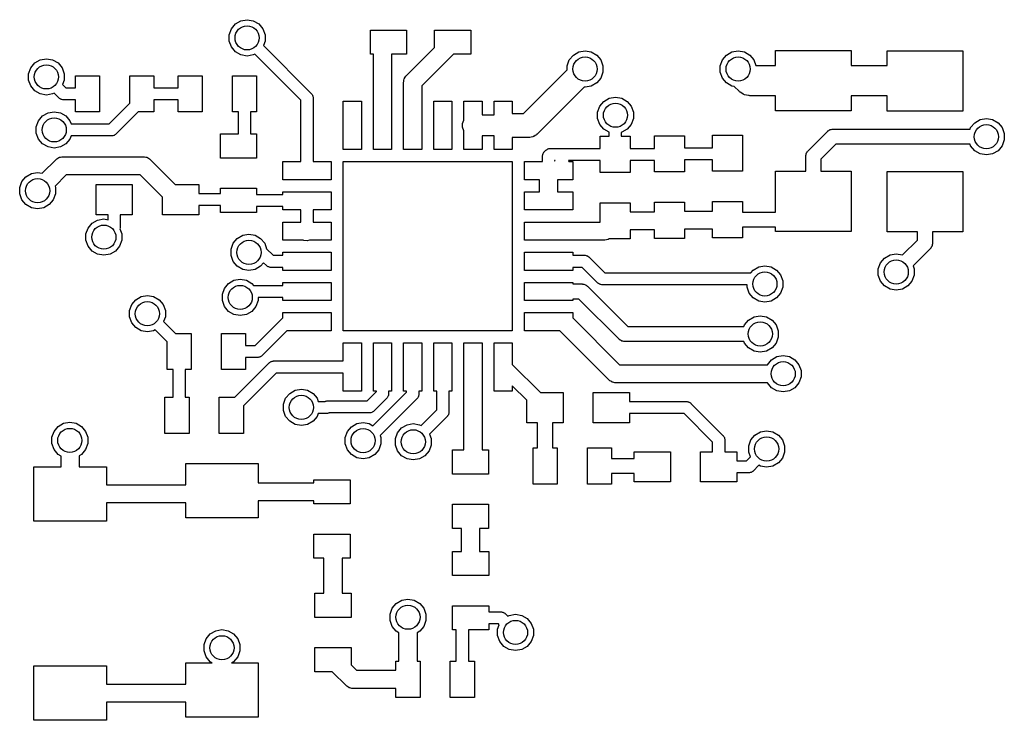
# Model space of a CAD drawing. Extents: x 85.4 to 167.1, y -165.3 to -88.8.
# Tile 5 of 12: x 144.2 to 160.5, y -159.4 to -147.8. Entities that reach past the tile are written whole.
import ezdxf

# ---------------------------------------------------------------- set-up
doc = ezdxf.new("R2010")
doc.units = 0
doc.header["$MEASUREMENT"] = 0
doc.layers.add('BLACK', color=7, linetype='CONTINUOUS')

msp = doc.modelspace()

# ---------------------------------------------------------------- linework, layer by layer
at = {"layer": 'Black'}
for p, q in [((147.773, -147.899), (147.863, -147.846)), ((147.863, -147.846), (147.966, -147.828)), ((147.966, -147.828), (148.069, -147.846)), ((148.069, -147.846), (148.16, -147.899)), ((147.67, -148.077), (147.706, -147.979)), ((147.706, -147.979), (147.773, -147.899)), ((148.16, -147.899), (148.227, -147.979)), ((148.227, -147.979), (148.263, -148.077)), ((150.008, -148.399), (150.008, -147.999)), ((150.008, -147.999), (150.608, -147.999)), ((150.608, -147.999), (150.608, -148.399)), ((151.07, -148.287), (151.07, -147.999)), ((151.07, -147.999), (151.67, -147.999)), ((151.67, -147.999), (151.67, -148.399)), ((147.67, -148.182), (147.67, -148.077)), ((147.706, -148.28), (147.67, -148.182)), ((148.263, -148.182), (148.235, -148.257)), ((148.263, -148.077), (148.263, -148.182)), ((147.773, -148.36), (147.706, -148.28)), ((147.863, -148.412), (147.773, -148.36)), ((148.235, -148.257), (149.029, -149.051)), ((150.602, -148.755), (151.07, -148.287)), ((153.369, -148.414), (153.46, -148.362)), ((153.46, -148.362), (153.563, -148.344)), ((153.563, -148.344), (153.666, -148.362)), ((153.666, -148.362), (153.756, -148.414)), ((155.904, -148.414), (155.995, -148.362)), ((155.995, -148.362), (156.098, -148.344)), ((156.098, -148.344), (156.201, -148.362)), ((156.201, -148.362), (156.291, -148.414)), ((156.719, -148.587), (156.719, -148.337)), ((156.719, -148.337), (157.969, -148.337)), ((157.969, -148.337), (157.969, -148.587)), ((158.568, -148.587), (158.568, -148.342)), ((158.568, -148.342), (159.818, -148.342)), ((159.818, -148.342), (159.818, -149.342)), ((144.382, -148.625), (144.449, -148.545)), ((144.449, -148.545), (144.539, -148.492)), ((144.539, -148.492), (144.642, -148.474)), ((144.642, -148.474), (144.745, -148.492)), ((144.745, -148.492), (144.836, -148.545)), ((144.836, -148.545), (144.903, -148.625)), ((147.966, -148.431), (147.863, -148.412)), ((148.069, -148.412), (147.966, -148.431)), ((148.094, -148.398), (148.069, -148.412)), ((148.858, -149.163), (148.094, -148.398)), ((150.058, -148.399), (150.008, -148.399)), ((150.058, -149.179), (150.058, -148.399)), ((150.608, -148.399), (150.358, -148.399)), ((150.358, -148.399), (150.358, -149.179)), ((151.382, -148.399), (150.858, -148.923)), ((151.67, -148.399), (151.382, -148.399)), ((153.266, -148.593), (153.302, -148.494)), ((153.302, -148.494), (153.369, -148.414)), ((153.756, -148.414), (153.823, -148.494)), ((153.823, -148.494), (153.859, -148.593)), ((155.801, -148.593), (155.837, -148.494)), ((155.837, -148.494), (155.904, -148.414)), ((156.291, -148.414), (156.358, -148.494)), ((156.358, -148.494), (156.391, -148.585)), ((144.346, -148.723), (144.382, -148.625)), ((144.903, -148.625), (144.939, -148.723)), ((152.545, -149.379), (153.266, -148.659)), ((153.266, -148.659), (153.266, -148.593)), ((153.859, -148.697), (153.823, -148.796)), ((153.859, -148.593), (153.859, -148.697)), ((155.801, -148.697), (155.801, -148.593)), ((155.837, -148.796), (155.801, -148.697)), ((156.391, -148.585), (156.393, -148.587)), ((156.393, -148.587), (156.719, -148.587)), ((157.969, -148.587), (158.568, -148.587)), ((144.346, -148.828), (144.346, -148.723)), ((144.382, -148.926), (144.346, -148.828)), ((144.939, -148.828), (144.911, -148.903)), ((144.939, -148.723), (144.939, -148.828)), ((145.122, -148.955), (145.122, -148.755)), ((145.122, -148.755), (145.522, -148.755)), ((145.522, -148.755), (145.522, -149.355)), ((146.022, -149.213), (146.022, -148.755)), ((146.022, -148.755), (146.422, -148.755)), ((146.422, -148.755), (146.422, -148.955)), ((146.824, -148.955), (146.824, -148.755)), ((146.824, -148.755), (147.224, -148.755)), ((147.224, -148.755), (147.224, -149.355)), ((147.724, -149.355), (147.724, -148.755)), ((147.724, -148.755), (148.124, -148.755)), ((148.124, -148.755), (148.124, -149.355)), ((150.558, -148.861), (150.56, -148.854)), ((150.558, -149.179), (150.558, -148.861)), ((150.559, -148.848), (150.564, -148.829)), ((150.56, -148.854), (150.559, -148.848)), ((150.564, -148.829), (150.567, -148.809)), ((150.567, -148.809), (150.571, -148.804)), ((150.571, -148.804), (150.573, -148.797)), ((150.573, -148.797), (150.584, -148.781)), ((150.584, -148.781), (150.594, -148.764)), ((150.594, -148.764), (150.599, -148.76)), ((150.599, -148.76), (150.602, -148.755)), ((153.823, -148.796), (153.756, -148.876)), ((155.904, -148.876), (155.837, -148.796)), ((144.449, -149.006), (144.382, -148.926)), ((144.539, -149.058), (144.449, -149.006)), ((144.911, -148.903), (144.963, -148.955)), ((144.963, -148.955), (145.122, -148.955)), ((146.422, -148.955), (146.824, -148.955)), ((150.858, -148.923), (150.858, -149.179)), ((153.547, -148.943), (152.77, -149.721)), ((153.563, -148.946), (153.547, -148.943)), ((153.666, -148.928), (153.563, -148.946)), ((153.756, -148.876), (153.666, -148.928)), ((155.995, -148.928), (155.904, -148.876)), ((156.034, -148.935), (155.995, -148.928)), ((156.113, -149.014), (156.034, -148.935)), ((156.122, -149.02), (156.113, -149.014)), ((156.129, -149.029), (156.122, -149.02)), ((156.157, -149.045), (156.129, -149.029)), ((144.642, -149.076), (144.539, -149.058)), ((144.745, -149.058), (144.642, -149.076)), ((144.77, -149.044), (144.745, -149.058)), ((144.851, -149.125), (144.77, -149.044)), ((144.855, -149.128), (144.851, -149.125)), ((144.857, -149.131), (144.855, -149.128)), ((144.869, -149.138), (144.857, -149.131)), ((144.88, -149.145), (144.869, -149.138)), ((144.884, -149.146), (144.88, -149.145)), ((144.888, -149.149), (144.884, -149.146)), ((144.9, -149.151), (144.888, -149.149)), ((144.913, -149.154), (144.9, -149.151)), ((144.917, -149.154), (144.913, -149.154)), ((144.922, -149.155), (144.917, -149.154)), ((145.122, -149.155), (144.922, -149.155)), ((145.122, -149.355), (145.122, -149.155)), ((146.824, -149.155), (146.422, -149.155)), ((146.422, -149.155), (146.422, -149.355)), ((146.824, -149.355), (146.824, -149.155)), ((148.858, -150.179), (148.858, -149.163)), ((149.029, -149.051), (149.032, -149.054)), ((149.032, -149.054), (149.035, -149.057)), ((149.035, -149.057), (149.042, -149.069)), ((149.042, -149.069), (149.049, -149.079)), ((149.049, -149.079), (149.05, -149.084)), ((149.05, -149.084), (149.052, -149.087)), ((149.052, -149.087), (149.055, -149.1)), ((149.055, -149.1), (149.058, -149.113)), ((149.058, -149.113), (149.058, -149.117)), ((149.058, -149.117), (149.058, -149.122)), ((149.058, -149.122), (149.058, -150.179)), ((149.558, -149.979), (149.558, -149.179)), ((149.558, -149.179), (149.858, -149.179)), ((149.858, -149.179), (149.858, -149.979)), ((150.058, -149.979), (150.058, -149.179)), ((150.358, -149.179), (150.358, -149.979)), ((150.558, -149.979), (150.558, -149.179)), ((150.858, -149.179), (150.858, -149.979)), ((151.058, -149.979), (151.058, -149.179)), ((151.058, -149.179), (151.358, -149.179)), ((151.358, -149.179), (151.358, -149.979)), ((151.558, -149.49), (151.558, -149.179)), ((151.558, -149.179), (151.858, -149.179)), ((151.858, -149.179), (151.858, -149.404)), ((152.058, -149.404), (152.058, -149.179)), ((152.058, -149.179), (152.358, -149.179)), ((152.358, -149.179), (152.358, -149.379)), ((153.807, -149.26), (153.874, -149.18)), ((153.874, -149.18), (153.964, -149.127)), ((153.964, -149.127), (154.067, -149.109)), ((154.067, -149.109), (154.17, -149.127)), ((154.17, -149.127), (154.261, -149.18)), ((154.261, -149.18), (154.328, -149.26)), ((156.184, -149.064), (156.157, -149.045)), ((156.195, -149.066), (156.184, -149.064)), ((156.204, -149.072), (156.195, -149.066)), ((156.236, -149.078), (156.204, -149.072)), ((156.268, -149.086), (156.236, -149.078)), ((156.279, -149.085), (156.268, -149.086)), ((156.29, -149.087), (156.279, -149.085)), ((156.719, -149.087), (156.29, -149.087)), ((156.719, -149.337), (156.719, -149.087)), ((158.568, -149.087), (157.969, -149.087)), ((157.969, -149.087), (157.969, -149.337)), ((158.568, -149.342), (158.568, -149.087)), ((144.669, -149.37), (144.772, -149.352)), ((144.772, -149.352), (144.875, -149.37)), ((145.522, -149.355), (145.122, -149.355)), ((145.682, -149.553), (146.022, -149.213)), ((146.163, -149.355), (145.794, -149.724)), ((146.422, -149.355), (146.163, -149.355)), ((147.224, -149.355), (146.824, -149.355)), ((147.824, -149.355), (147.724, -149.355)), ((147.824, -149.72), (147.824, -149.355)), ((148.124, -149.355), (148.024, -149.355)), ((148.024, -149.355), (148.024, -149.72)), ((153.771, -149.358), (153.807, -149.26)), ((153.771, -149.463), (153.771, -149.358)), ((154.328, -149.26), (154.364, -149.358)), ((154.364, -149.358), (154.364, -149.463)), ((157.969, -149.337), (156.719, -149.337)), ((159.818, -149.342), (158.568, -149.342)), ((144.475, -149.601), (144.511, -149.502)), ((144.511, -149.502), (144.578, -149.422)), ((144.578, -149.422), (144.669, -149.37)), ((144.875, -149.37), (144.965, -149.422)), ((144.965, -149.422), (145.032, -149.502)), ((145.032, -149.502), (145.051, -149.553)), ((151.536, -149.549), (151.557, -149.492)), ((151.557, -149.492), (151.558, -149.49)), ((151.858, -149.404), (152.058, -149.404)), ((152.358, -149.379), (152.545, -149.379)), ((153.807, -149.561), (153.771, -149.463)), ((154.364, -149.463), (154.328, -149.561)), ((160.016, -149.535), (160.106, -149.483)), ((160.106, -149.483), (160.209, -149.465)), ((160.209, -149.465), (160.312, -149.483)), ((160.312, -149.483), (160.403, -149.535)), ((144.475, -149.705), (144.475, -149.601)), ((145.051, -149.553), (145.196, -149.553)), ((145.196, -149.553), (145.682, -149.553)), ((151.536, -149.61), (151.536, -149.549)), ((151.557, -149.667), (151.536, -149.61)), ((151.558, -149.669), (151.557, -149.667)), ((151.558, -149.979), (151.558, -149.669)), ((153.874, -149.641), (153.807, -149.561)), ((153.962, -149.692), (153.874, -149.641)), ((154.261, -149.641), (154.17, -149.693)), ((154.328, -149.561), (154.261, -149.641)), ((157.256, -149.999), (157.577, -149.678)), ((157.577, -149.678), (157.581, -149.674)), ((157.581, -149.674), (157.585, -149.67)), ((157.585, -149.67), (157.599, -149.662)), ((157.599, -149.662), (157.612, -149.653)), ((157.612, -149.653), (157.618, -149.651)), ((157.618, -149.651), (157.622, -149.648)), ((157.622, -149.648), (157.638, -149.646)), ((157.638, -149.646), (157.654, -149.641)), ((157.654, -149.641), (157.66, -149.642)), ((157.66, -149.642), (157.665, -149.641)), ((157.665, -149.641), (159.939, -149.641)), ((159.939, -149.641), (159.948, -149.615)), ((159.948, -149.615), (160.016, -149.535)), ((160.403, -149.535), (160.47, -149.615)), ((160.47, -149.615), (160.506, -149.714)), ((144.511, -149.804), (144.475, -149.705)), ((144.578, -149.884), (144.511, -149.804)), ((145.032, -149.804), (144.965, -149.884)), ((145.051, -149.753), (145.032, -149.804)), ((145.196, -149.753), (145.051, -149.753)), ((145.723, -149.753), (145.196, -149.753)), ((145.728, -149.752), (145.723, -149.753)), ((145.732, -149.753), (145.728, -149.752)), ((145.745, -149.749), (145.732, -149.753)), ((145.758, -149.747), (145.745, -149.749)), ((145.761, -149.745), (145.758, -149.747)), ((145.766, -149.744), (145.761, -149.745)), ((145.776, -149.736), (145.766, -149.744)), ((145.788, -149.73), (145.776, -149.736)), ((145.791, -149.726), (145.788, -149.73)), ((145.794, -149.724), (145.791, -149.726)), ((147.524, -150.12), (147.524, -149.72)), ((147.524, -149.72), (147.824, -149.72)), ((148.024, -149.72), (148.124, -149.72)), ((148.124, -149.72), (148.124, -150.12)), ((152.058, -149.754), (151.858, -149.754)), ((151.858, -149.754), (151.858, -149.979)), ((152.058, -149.979), (152.058, -149.754)), ((152.628, -149.779), (152.358, -149.779)), ((152.358, -149.779), (152.358, -149.979)), ((152.637, -149.778), (152.628, -149.779)), ((152.646, -149.779), (152.637, -149.778)), ((152.671, -149.772), (152.646, -149.779)), ((152.697, -149.767), (152.671, -149.772)), ((152.704, -149.763), (152.697, -149.767)), ((152.713, -149.761), (152.704, -149.763)), ((152.734, -149.746), (152.713, -149.761)), ((152.757, -149.733), (152.734, -149.746)), ((152.762, -149.726), (152.757, -149.733)), ((152.77, -149.721), (152.762, -149.726)), ((153.812, -149.959), (153.812, -149.759)), ((153.812, -149.759), (153.962, -149.759)), ((153.962, -149.759), (153.962, -149.692)), ((154.17, -149.693), (154.162, -149.695)), ((154.162, -149.695), (154.162, -149.759)), ((154.162, -149.759), (154.312, -149.759)), ((154.312, -149.759), (154.312, -149.959)), ((154.711, -149.959), (154.711, -149.749)), ((154.711, -149.749), (155.211, -149.749)), ((155.211, -149.749), (155.211, -149.949)), ((155.672, -149.949), (155.672, -149.739)), ((155.672, -149.739), (156.172, -149.739)), ((156.172, -149.739), (156.172, -150.339)), ((160.506, -149.818), (160.47, -149.916)), ((160.506, -149.714), (160.506, -149.818)), ((144.669, -149.936), (144.578, -149.884)), ((144.772, -149.954), (144.669, -149.936)), ((144.875, -149.936), (144.772, -149.954)), ((144.965, -149.884), (144.875, -149.936)), ((149.858, -149.979), (149.558, -149.979)), ((150.358, -149.979), (150.058, -149.979)), ((150.858, -149.979), (150.558, -149.979)), ((151.358, -149.979), (151.058, -149.979)), ((151.858, -149.979), (151.558, -149.979)), ((152.358, -149.979), (152.058, -149.979)), ((152.888, -150.017), (152.916, -149.988)), ((152.916, -149.988), (152.92, -149.986)), ((152.92, -149.986), (152.922, -149.983)), ((152.922, -149.983), (152.934, -149.976)), ((152.934, -149.976), (152.944, -149.969)), ((152.944, -149.969), (152.949, -149.967)), ((152.949, -149.967), (152.953, -149.965)), ((152.953, -149.965), (152.965, -149.963)), ((152.965, -149.963), (152.978, -149.96)), ((152.978, -149.96), (152.982, -149.96)), ((152.982, -149.96), (152.987, -149.959)), ((152.987, -149.959), (153.812, -149.959)), ((154.312, -149.959), (154.711, -149.959)), ((155.211, -149.949), (155.672, -149.949)), ((157.24, -150.021), (157.248, -150.007)), ((157.248, -150.007), (157.252, -150.003)), ((157.252, -150.003), (157.256, -149.999)), ((157.717, -149.891), (157.469, -150.139)), ((159.939, -149.891), (157.717, -149.891)), ((159.948, -149.916), (159.939, -149.891)), ((160.016, -149.997), (159.948, -149.916)), ((160.106, -150.049), (160.016, -149.997)), ((160.403, -149.997), (160.312, -150.049)), ((160.47, -149.916), (160.403, -149.997)), ((144.572, -150.372), (144.803, -150.141)), ((144.803, -150.141), (144.809, -150.137)), ((144.809, -150.137), (144.813, -150.132)), ((144.813, -150.132), (144.83, -150.123)), ((144.83, -150.123), (144.846, -150.111)), ((144.846, -150.111), (144.852, -150.11)), ((144.852, -150.11), (144.858, -150.106)), ((144.858, -150.106), (144.877, -150.103)), ((144.877, -150.103), (144.896, -150.098)), ((144.896, -150.098), (144.903, -150.098)), ((144.903, -150.098), (144.909, -150.097)), ((144.909, -150.097), (146.255, -150.097)), ((146.255, -150.097), (146.262, -150.098)), ((146.262, -150.098), (146.268, -150.098)), ((146.268, -150.098), (146.287, -150.103)), ((146.287, -150.103), (146.307, -150.106)), ((146.307, -150.106), (146.312, -150.11)), ((146.312, -150.11), (146.319, -150.111)), ((146.319, -150.111), (146.335, -150.123)), ((146.335, -150.123), (146.352, -150.132)), ((146.352, -150.132), (146.356, -150.137)), ((146.356, -150.137), (146.361, -150.141)), ((146.361, -150.141), (146.777, -150.557)), ((148.124, -150.12), (147.524, -150.12)), ((152.858, -150.087), (152.859, -150.083)), ((152.858, -150.179), (152.858, -150.087)), ((152.859, -150.079), (152.862, -150.066)), ((152.859, -150.083), (152.859, -150.079)), ((152.862, -150.066), (152.864, -150.053)), ((152.864, -150.053), (152.867, -150.049)), ((152.867, -150.049), (152.868, -150.045)), ((152.868, -150.045), (152.875, -150.035)), ((152.875, -150.035), (152.882, -150.023)), ((152.882, -150.023), (152.885, -150.02)), ((152.885, -150.02), (152.888, -150.017)), ((153.058, -150.159), (153.058, -150.171)), ((153.058, -150.171), (153.07, -150.159)), ((153.07, -150.159), (153.058, -150.159)), ((153.812, -150.159), (153.291, -150.159)), ((153.291, -150.159), (153.293, -150.179)), ((153.812, -150.359), (153.812, -150.159)), ((154.711, -150.159), (154.312, -150.159)), ((154.312, -150.159), (154.312, -150.359)), ((154.711, -150.349), (154.711, -150.159)), ((155.672, -150.149), (155.211, -150.149)), ((155.211, -150.149), (155.211, -150.349)), ((155.672, -150.339), (155.672, -150.149)), ((157.219, -150.076), (157.224, -150.06)), ((157.22, -150.082), (157.219, -150.076)), ((157.219, -150.087), (157.22, -150.082)), ((157.219, -150.337), (157.219, -150.087)), ((157.224, -150.06), (157.227, -150.044)), ((157.227, -150.044), (157.229, -150.04)), ((157.229, -150.04), (157.231, -150.034)), ((157.231, -150.034), (157.24, -150.021)), ((157.469, -150.139), (157.469, -150.337)), ((160.209, -150.067), (160.106, -150.049)), ((160.312, -150.049), (160.209, -150.067)), ((148.558, -150.479), (148.558, -150.179)), ((148.558, -150.179), (148.858, -150.179)), ((149.058, -150.179), (149.358, -150.179)), ((149.358, -150.179), (149.358, -150.479)), ((149.558, -152.979), (149.558, -150.179)), ((149.558, -150.179), (152.358, -150.179)), ((152.358, -150.179), (152.358, -152.979)), ((152.558, -150.479), (152.558, -150.179)), ((152.558, -150.179), (152.858, -150.179)), ((153.293, -150.179), (153.358, -150.179)), ((153.358, -150.179), (153.358, -150.479)), ((156.172, -150.339), (155.672, -150.339)), ((156.719, -151.014), (156.719, -150.337)), ((156.719, -150.337), (157.219, -150.337)), ((157.469, -150.337), (157.969, -150.337)), ((157.969, -150.337), (157.969, -151.337)), ((144.236, -150.509), (144.303, -150.429)), ((144.303, -150.429), (144.394, -150.377)), ((144.394, -150.377), (144.497, -150.359)), ((144.497, -150.359), (144.572, -150.372)), ((144.972, -150.397), (144.785, -150.584)), ((146.193, -150.397), (144.972, -150.397)), ((146.565, -150.769), (146.193, -150.397)), ((149.358, -150.479), (148.558, -150.479)), ((152.808, -150.479), (152.558, -150.479)), ((152.808, -150.679), (152.808, -150.479)), ((153.358, -150.479), (153.108, -150.479)), ((153.108, -150.479), (153.108, -150.679)), ((154.312, -150.359), (153.812, -150.359)), ((155.211, -150.349), (154.711, -150.349)), ((158.568, -151.342), (158.568, -150.342)), ((158.568, -150.342), (159.818, -150.342)), ((159.818, -150.342), (159.818, -151.342)), ((144.2, -150.608), (144.236, -150.509)), ((144.2, -150.712), (144.2, -150.608)), ((144.785, -150.584), (144.793, -150.608)), ((144.793, -150.608), (144.793, -150.712)), ((145.465, -151.057), (145.465, -150.557)), ((145.465, -150.557), (146.065, -150.557)), ((146.065, -150.557), (146.065, -151.057)), ((146.777, -150.557), (147.165, -150.557)), ((147.165, -150.557), (147.165, -150.707)), ((147.524, -150.707), (147.524, -150.62)), ((147.524, -150.62), (148.124, -150.62)), ((148.124, -150.62), (148.124, -150.72)), ((144.236, -150.811), (144.2, -150.712)), ((144.303, -150.891), (144.236, -150.811)), ((144.757, -150.811), (144.69, -150.891)), ((144.793, -150.712), (144.757, -150.811)), ((146.565, -151.057), (146.565, -150.769)), ((147.165, -150.707), (147.524, -150.707)), ((148.124, -150.72), (148.558, -150.72)), ((148.558, -150.72), (148.558, -150.679)), ((148.558, -150.679), (149.358, -150.679)), ((149.358, -150.679), (149.358, -150.979)), ((152.558, -150.979), (152.558, -150.679)), ((152.558, -150.679), (152.808, -150.679)), ((153.108, -150.679), (153.358, -150.679)), ((153.358, -150.679), (153.358, -150.979)), ((144.394, -150.943), (144.303, -150.891)), ((144.497, -150.961), (144.394, -150.943)), ((144.6, -150.943), (144.497, -150.961)), ((144.69, -150.891), (144.6, -150.943)), ((147.524, -150.907), (147.165, -150.907)), ((147.165, -150.907), (147.165, -151.057)), ((147.524, -151.02), (147.524, -150.907)), ((148.558, -150.92), (148.124, -150.92)), ((148.124, -150.92), (148.124, -151.02)), ((148.558, -150.979), (148.558, -150.92)), ((148.858, -150.979), (148.558, -150.979)), ((148.858, -151.179), (148.858, -150.979)), ((149.358, -150.979), (149.058, -150.979)), ((149.058, -150.979), (149.058, -151.179)), ((153.358, -150.979), (152.558, -150.979)), ((153.812, -151.179), (153.812, -150.859)), ((153.812, -150.859), (154.312, -150.859)), ((154.312, -150.859), (154.312, -151.009)), ((154.711, -151.009), (154.711, -150.849)), ((154.711, -150.849), (155.211, -150.849)), ((155.211, -150.849), (155.211, -150.999)), ((155.672, -150.999), (155.672, -150.839)), ((155.672, -150.839), (156.172, -150.839)), ((156.172, -150.839), (156.172, -151.014)), ((145.4, -151.198), (145.491, -151.146)), ((145.665, -151.057), (145.465, -151.057)), ((145.491, -151.146), (145.594, -151.128)), ((145.594, -151.128), (145.665, -151.14)), ((145.665, -151.14), (145.665, -151.057)), ((146.065, -151.057), (145.865, -151.057)), ((145.865, -151.057), (145.865, -151.257)), ((147.165, -151.057), (146.565, -151.057)), ((148.124, -151.02), (147.524, -151.02)), ((154.312, -151.009), (154.711, -151.009)), ((155.211, -150.999), (155.672, -150.999)), ((156.172, -151.014), (156.719, -151.014)), ((145.297, -151.376), (145.333, -151.278)), ((145.333, -151.278), (145.4, -151.198)), ((145.862, -151.279), (145.859, -151.291)), ((145.859, -151.291), (145.891, -151.376)), ((145.865, -151.266), (145.862, -151.279)), ((145.865, -151.257), (145.865, -151.262)), ((145.865, -151.262), (145.865, -151.266)), ((148.558, -151.479), (148.558, -151.179)), ((148.558, -151.179), (148.858, -151.179)), ((149.058, -151.179), (149.358, -151.179)), ((149.358, -151.179), (149.358, -151.479)), ((152.558, -151.179), (153.358, -151.179)), ((152.558, -151.479), (152.558, -151.179)), ((153.358, -151.179), (153.812, -151.179)), ((154.711, -151.309), (154.312, -151.309)), ((154.312, -151.309), (154.312, -151.459)), ((154.711, -151.449), (154.711, -151.309)), ((155.672, -151.299), (155.211, -151.299)), ((155.211, -151.299), (155.211, -151.449)), ((155.672, -151.439), (155.672, -151.299)), ((156.719, -151.264), (156.172, -151.264)), ((156.172, -151.264), (156.172, -151.439)), ((156.719, -151.337), (156.719, -151.264)), ((145.297, -151.481), (145.297, -151.376)), ((145.333, -151.579), (145.297, -151.481)), ((145.891, -151.481), (145.855, -151.579)), ((145.891, -151.376), (145.891, -151.481)), ((147.736, -151.531), (147.803, -151.45)), ((147.803, -151.45), (147.894, -151.398)), ((147.894, -151.398), (147.997, -151.38)), ((147.997, -151.38), (148.1, -151.398)), ((148.1, -151.398), (148.19, -151.45)), ((148.19, -151.45), (148.258, -151.531)), ((148.895, -151.479), (148.558, -151.479)), ((148.908, -151.486), (148.895, -151.479)), ((149, -151.479), (148.96, -151.49)), ((149.358, -151.479), (149, -151.479)), ((152.958, -151.479), (152.558, -151.479)), ((153.892, -151.479), (152.958, -151.479)), ((153.943, -151.47), (153.892, -151.479)), ((153.963, -151.459), (153.943, -151.47)), ((154.312, -151.459), (153.963, -151.459)), ((155.211, -151.449), (154.711, -151.449)), ((156.172, -151.439), (155.672, -151.439)), ((157.969, -151.337), (156.719, -151.337)), ((159.068, -151.342), (158.568, -151.342)), ((158.821, -151.724), (159.068, -151.477)), ((159.068, -151.477), (159.068, -151.342)), ((159.818, -151.342), (159.318, -151.342)), ((159.318, -151.342), (159.318, -151.529)), ((145.4, -151.659), (145.333, -151.579)), ((145.855, -151.579), (145.788, -151.659)), ((147.7, -151.629), (147.736, -151.531)), ((147.7, -151.733), (147.7, -151.629)), ((148.258, -151.531), (148.29, -151.62)), ((148.29, -151.62), (148.4, -151.729)), ((148.96, -151.49), (148.908, -151.486)), ((159.282, -151.617), (158.994, -151.904)), ((159.285, -151.613), (159.282, -151.617)), ((159.289, -151.609), (159.285, -151.613)), ((159.297, -151.595), (159.289, -151.609)), ((159.306, -151.582), (159.297, -151.595)), ((159.308, -151.576), (159.306, -151.582)), ((159.311, -151.571), (159.308, -151.576)), ((159.313, -151.555), (159.311, -151.571)), ((159.318, -151.54), (159.313, -151.555)), ((159.318, -151.529), (159.317, -151.534)), ((159.317, -151.534), (159.318, -151.54)), ((145.491, -151.712), (145.4, -151.659)), ((145.594, -151.73), (145.491, -151.712)), ((145.697, -151.712), (145.594, -151.73)), ((145.788, -151.659), (145.697, -151.712)), ((147.736, -151.832), (147.7, -151.733)), ((148.4, -151.729), (148.558, -151.729)), ((148.558, -151.729), (148.558, -151.679)), ((148.558, -151.679), (149.358, -151.679)), ((149.358, -151.679), (149.358, -151.979)), ((152.558, -151.979), (152.558, -151.679)), ((152.558, -151.679), (153.358, -151.679)), ((153.358, -151.679), (153.358, -151.729)), ((153.358, -151.729), (153.558, -151.729)), ((153.558, -151.729), (153.563, -151.73)), ((153.563, -151.73), (153.567, -151.73)), ((153.567, -151.73), (153.58, -151.733)), ((153.58, -151.733), (153.593, -151.736)), ((153.593, -151.736), (153.596, -151.738)), ((153.596, -151.738), (153.601, -151.739)), ((153.601, -151.739), (153.611, -151.746)), ((153.611, -151.746), (153.623, -151.753)), ((153.623, -151.753), (153.626, -151.756)), ((153.626, -151.756), (153.629, -151.759)), ((153.629, -151.759), (153.888, -152.018)), ((158.455, -151.856), (158.522, -151.776)), ((158.522, -151.776), (158.613, -151.723)), ((158.613, -151.723), (158.716, -151.705)), ((158.716, -151.705), (158.819, -151.723)), ((158.819, -151.723), (158.821, -151.724)), ((147.803, -151.912), (147.736, -151.832)), ((147.894, -151.964), (147.803, -151.912)), ((147.997, -151.982), (147.894, -151.964)), ((148.1, -151.964), (147.997, -151.982)), ((148.19, -151.912), (148.1, -151.964)), ((148.24, -151.853), (148.19, -151.912)), ((148.288, -151.9), (148.24, -151.853)), ((148.291, -151.903), (148.288, -151.9)), ((148.294, -151.906), (148.291, -151.903)), ((148.305, -151.913), (148.294, -151.906)), ((148.316, -151.92), (148.305, -151.913)), ((148.32, -151.921), (148.316, -151.92)), ((148.324, -151.923), (148.32, -151.921)), ((148.337, -151.926), (148.324, -151.923)), ((148.35, -151.929), (148.337, -151.926)), ((148.354, -151.929), (148.35, -151.929)), ((148.358, -151.929), (148.354, -151.929)), ((148.558, -151.929), (148.358, -151.929)), ((148.558, -151.979), (148.558, -151.929)), ((153.517, -151.929), (153.358, -151.929)), ((153.358, -151.929), (153.358, -151.979)), ((153.776, -152.189), (153.517, -151.929)), ((156.348, -151.974), (156.438, -151.921)), ((156.438, -151.921), (156.541, -151.903)), ((156.541, -151.903), (156.644, -151.921)), ((156.644, -151.921), (156.735, -151.974)), ((158.419, -151.954), (158.455, -151.856)), ((158.419, -152.058), (158.419, -151.954)), ((158.994, -151.904), (159.012, -151.954)), ((159.012, -151.954), (159.012, -152.058)), ((147.749, -152.144), (147.852, -152.126)), ((147.852, -152.126), (147.955, -152.144)), ((149.358, -151.979), (148.558, -151.979)), ((153.358, -151.979), (152.558, -151.979)), ((153.888, -152.018), (156.311, -152.018)), ((156.311, -152.018), (156.348, -151.974)), ((156.735, -151.974), (156.802, -152.054)), ((156.802, -152.054), (156.838, -152.152)), ((158.455, -152.157), (158.419, -152.058)), ((159.012, -152.058), (158.976, -152.157)), ((147.556, -152.375), (147.591, -152.277)), ((147.591, -152.277), (147.659, -152.197)), ((147.659, -152.197), (147.749, -152.144)), ((147.955, -152.144), (148.046, -152.197)), ((148.046, -152.197), (148.073, -152.229)), ((148.073, -152.229), (148.558, -152.229)), ((148.558, -152.229), (148.558, -152.179)), ((148.558, -152.179), (149.358, -152.179)), ((149.358, -152.179), (149.358, -152.479)), ((152.558, -152.479), (152.558, -152.179)), ((152.558, -152.179), (153.358, -152.179)), ((153.358, -152.179), (153.358, -152.204)), ((153.358, -152.204), (153.514, -152.204)), ((153.514, -152.204), (153.519, -152.205)), ((153.519, -152.205), (153.525, -152.205)), ((153.525, -152.205), (153.541, -152.209)), ((153.541, -152.209), (153.557, -152.212)), ((153.557, -152.212), (153.561, -152.215)), ((153.561, -152.215), (153.567, -152.216)), ((153.567, -152.216), (153.58, -152.226)), ((153.58, -152.226), (153.594, -152.234)), ((153.594, -152.234), (153.598, -152.238)), ((153.598, -152.238), (153.602, -152.241)), ((153.602, -152.241), (154.269, -152.907)), ((153.78, -152.191), (153.776, -152.189)), ((153.783, -152.195), (153.78, -152.191)), ((153.794, -152.201), (153.783, -152.195)), ((153.805, -152.209), (153.794, -152.201)), ((153.809, -152.21), (153.805, -152.209)), ((153.813, -152.212), (153.809, -152.21)), ((153.826, -152.214), (153.813, -152.212)), ((153.838, -152.218), (153.826, -152.214)), ((153.843, -152.217), (153.838, -152.218)), ((153.847, -152.218), (153.843, -152.217)), ((156.245, -152.218), (153.847, -152.218)), ((156.245, -152.257), (156.245, -152.218)), ((156.281, -152.355), (156.245, -152.257)), ((156.838, -152.257), (156.802, -152.355)), ((156.838, -152.152), (156.838, -152.257)), ((158.522, -152.237), (158.455, -152.157)), ((158.613, -152.289), (158.522, -152.237)), ((158.716, -152.307), (158.613, -152.289)), ((158.819, -152.289), (158.716, -152.307)), ((158.909, -152.237), (158.819, -152.289)), ((158.976, -152.157), (158.909, -152.237)), ((146.122, -152.466), (146.212, -152.414)), ((146.212, -152.414), (146.315, -152.395)), ((146.315, -152.395), (146.418, -152.414)), ((146.418, -152.414), (146.509, -152.466)), ((147.556, -152.48), (147.556, -152.375)), ((148.558, -152.429), (148.149, -152.429)), ((148.149, -152.429), (148.149, -152.48)), ((148.558, -152.479), (148.558, -152.429)), ((153.462, -152.454), (153.358, -152.454)), ((153.358, -152.454), (153.358, -152.479)), ((154.128, -153.121), (153.462, -152.454)), ((156.348, -152.435), (156.281, -152.355)), ((156.438, -152.487), (156.348, -152.435)), ((156.735, -152.435), (156.644, -152.487)), ((156.802, -152.355), (156.735, -152.435)), ((146.019, -152.644), (146.055, -152.546)), ((146.055, -152.546), (146.122, -152.466)), ((146.509, -152.466), (146.576, -152.546)), ((146.576, -152.546), (146.612, -152.644)), ((147.591, -152.578), (147.556, -152.48)), ((147.659, -152.658), (147.591, -152.578)), ((148.113, -152.578), (148.046, -152.658)), ((148.149, -152.48), (148.113, -152.578)), ((149.358, -152.479), (148.558, -152.479)), ((153.358, -152.479), (152.558, -152.479)), ((156.541, -152.505), (156.438, -152.487)), ((156.644, -152.487), (156.541, -152.505)), ((146.019, -152.749), (146.019, -152.644)), ((146.055, -152.847), (146.019, -152.749)), ((146.612, -152.749), (146.584, -152.824)), ((146.612, -152.644), (146.612, -152.749)), ((147.749, -152.71), (147.659, -152.658)), ((147.852, -152.728), (147.749, -152.71)), ((147.955, -152.71), (147.852, -152.728)), ((148.046, -152.658), (147.955, -152.71)), ((148.099, -153.222), (148.558, -152.763)), ((148.558, -152.763), (148.558, -152.679)), ((148.558, -152.679), (149.358, -152.679)), ((149.358, -152.679), (149.358, -152.979)), ((152.558, -152.979), (152.558, -152.679)), ((152.558, -152.679), (153.358, -152.679)), ((153.358, -152.679), (153.358, -152.767)), ((153.358, -152.767), (154.133, -153.541)), ((156.272, -152.802), (156.362, -152.749)), ((156.362, -152.749), (156.465, -152.731)), ((156.465, -152.731), (156.568, -152.749)), ((156.568, -152.749), (156.659, -152.802)), ((146.122, -152.927), (146.055, -152.847)), ((146.212, -152.98), (146.122, -152.927)), ((146.584, -152.824), (146.782, -153.022)), ((154.269, -152.907), (156.041, -152.907)), ((156.041, -152.907), (156.195, -152.907)), ((156.195, -152.907), (156.204, -152.882)), ((156.204, -152.882), (156.272, -152.802)), ((156.659, -152.802), (156.726, -152.882)), ((156.726, -152.882), (156.762, -152.98)), ((146.315, -152.998), (146.212, -152.98)), ((146.418, -152.98), (146.315, -152.998)), ((146.443, -152.965), (146.418, -152.98)), ((146.641, -153.163), (146.443, -152.965)), ((146.782, -153.022), (147.041, -153.022)), ((147.041, -153.022), (147.041, -153.622)), ((147.541, -153.622), (147.541, -153.022)), ((147.541, -153.022), (147.941, -153.022)), ((147.941, -153.022), (147.941, -153.222)), ((148.625, -152.979), (148.211, -153.393)), ((149.358, -152.979), (148.625, -152.979)), ((152.358, -152.979), (149.558, -152.979)), ((152.958, -152.979), (152.558, -152.979)), ((153.146, -152.979), (152.958, -152.979)), ((153.964, -153.797), (153.146, -152.979)), ((156.762, -153.085), (156.726, -153.183)), ((156.762, -152.98), (156.762, -153.085)), ((146.641, -153.622), (146.641, -153.163)), ((147.941, -153.222), (148.099, -153.222)), ((149.558, -153.479), (149.558, -153.179)), ((149.558, -153.179), (149.858, -153.179)), ((149.858, -153.179), (149.858, -153.979)), ((150.058, -153.979), (150.058, -153.179)), ((150.058, -153.179), (150.358, -153.179)), ((150.358, -153.179), (150.358, -153.979)), ((150.558, -153.979), (150.558, -153.179)), ((150.558, -153.179), (150.858, -153.179)), ((150.858, -153.179), (150.858, -153.979)), ((151.058, -153.979), (151.058, -153.179)), ((151.058, -153.179), (151.358, -153.179)), ((151.358, -153.179), (151.358, -153.979)), ((151.558, -153.579), (151.558, -153.179)), ((151.558, -153.179), (151.858, -153.179)), ((151.858, -153.179), (151.858, -153.979)), ((152.058, -153.979), (152.058, -153.179)), ((152.058, -153.179), (152.358, -153.179)), ((152.358, -153.179), (152.358, -153.536)), ((154.133, -153.124), (154.128, -153.121)), ((154.136, -153.128), (154.133, -153.124)), ((154.151, -153.136), (154.136, -153.128)), ((154.164, -153.146), (154.151, -153.136)), ((154.169, -153.147), (154.164, -153.146)), ((154.174, -153.15), (154.169, -153.147)), ((154.19, -153.153), (154.174, -153.15)), ((154.206, -153.157), (154.19, -153.153)), ((154.211, -153.156), (154.206, -153.157)), ((154.217, -153.157), (154.211, -153.156)), ((156.041, -153.157), (154.217, -153.157)), ((156.195, -153.157), (156.041, -153.157)), ((156.204, -153.183), (156.195, -153.157)), ((156.272, -153.263), (156.204, -153.183)), ((156.362, -153.315), (156.272, -153.263)), ((156.659, -153.263), (156.568, -153.315)), ((156.726, -153.183), (156.659, -153.263)), ((148.141, -153.422), (147.941, -153.422)), ((147.941, -153.422), (147.941, -153.622)), ((148.145, -153.421), (148.141, -153.422)), ((148.149, -153.422), (148.145, -153.421)), ((148.162, -153.418), (148.149, -153.422)), ((148.175, -153.416), (148.162, -153.418)), ((148.179, -153.414), (148.175, -153.416)), ((148.183, -153.413), (148.179, -153.414)), ((148.194, -153.405), (148.183, -153.413)), ((148.205, -153.399), (148.194, -153.405)), ((148.208, -153.395), (148.205, -153.399)), ((148.211, -153.393), (148.208, -153.395)), ((156.465, -153.334), (156.362, -153.315)), ((156.568, -153.315), (156.465, -153.334)), ((156.65, -153.461), (156.741, -153.408)), ((156.741, -153.408), (156.844, -153.39)), ((156.844, -153.39), (156.947, -153.408)), ((156.947, -153.408), (157.037, -153.461)), ((147.764, -154.079), (148.333, -153.509)), ((148.333, -153.509), (148.337, -153.506)), ((148.337, -153.506), (148.34, -153.503)), ((148.34, -153.503), (148.351, -153.496)), ((148.351, -153.496), (148.362, -153.489)), ((148.362, -153.489), (148.366, -153.488)), ((148.366, -153.488), (148.37, -153.486)), ((148.37, -153.486), (148.383, -153.483)), ((148.383, -153.483), (148.395, -153.48)), ((148.395, -153.48), (148.4, -153.48)), ((148.4, -153.48), (148.404, -153.479)), ((148.404, -153.479), (149.358, -153.479)), ((149.358, -153.479), (149.558, -153.479)), ((151.558, -154.953), (151.558, -153.579)), ((152.358, -153.536), (152.824, -154.002)), ((154.133, -153.541), (156.419, -153.541)), ((156.419, -153.541), (156.583, -153.541)), ((156.583, -153.541), (156.65, -153.461)), ((156.583, -153.541), (156.583, -153.541)), ((157.037, -153.461), (157.104, -153.541)), ((157.104, -153.541), (157.14, -153.639)), ((146.741, -153.622), (146.641, -153.622)), ((146.741, -154.079), (146.741, -153.622)), ((147.041, -153.622), (146.941, -153.622)), ((146.941, -153.622), (146.941, -154.079)), ((147.941, -153.622), (147.541, -153.622)), ((148.446, -153.679), (147.905, -154.22)), ((149.358, -153.679), (148.446, -153.679)), ((149.558, -153.679), (149.358, -153.679)), ((149.558, -153.979), (149.558, -153.679)), ((157.14, -153.744), (157.104, -153.842)), ((157.14, -153.639), (157.14, -153.744)), ((152.598, -154.128), (152.358, -153.889)), ((152.358, -153.889), (152.358, -153.979)), ((153.97, -153.801), (153.964, -153.797)), ((153.974, -153.806), (153.97, -153.801)), ((153.991, -153.816), (153.974, -153.806)), ((154.007, -153.827), (153.991, -153.816)), ((154.013, -153.829), (154.007, -153.827)), ((154.019, -153.832), (154.013, -153.829)), ((154.038, -153.836), (154.019, -153.832)), ((154.057, -153.841), (154.038, -153.836)), ((154.064, -153.84), (154.057, -153.841)), ((154.07, -153.841), (154.064, -153.84)), ((156.419, -153.841), (154.07, -153.841)), ((156.583, -153.841), (156.419, -153.841)), ((156.583, -153.842), (156.583, -153.841)), ((156.65, -153.922), (156.583, -153.842)), ((156.741, -153.974), (156.65, -153.922)), ((157.037, -153.922), (156.947, -153.974)), ((157.104, -153.842), (157.037, -153.922)), ((146.605, -154.679), (146.605, -154.079)), ((146.605, -154.079), (146.741, -154.079)), ((146.941, -154.079), (147.005, -154.079)), ((147.005, -154.079), (147.005, -154.679)), ((147.505, -154.679), (147.505, -154.079)), ((147.505, -154.079), (147.764, -154.079)), ((148.604, -154.097), (148.671, -154.017)), ((148.671, -154.017), (148.762, -153.965)), ((148.762, -153.965), (148.865, -153.947)), ((148.865, -153.947), (148.968, -153.965)), ((148.968, -153.965), (149.058, -154.017)), ((149.058, -154.017), (149.125, -154.097)), ((149.858, -153.979), (149.558, -153.979)), ((149.955, -154.139), (150.108, -153.986)), ((150.051, -154.552), (150.608, -153.995)), ((150.108, -153.979), (150.058, -153.979)), ((150.108, -153.986), (150.108, -153.979)), ((150.285, -154.091), (150.282, -154.094)), ((150.292, -154.08), (150.285, -154.091)), ((150.299, -154.069), (150.292, -154.08)), ((150.3, -154.065), (150.299, -154.069)), ((150.302, -154.061), (150.3, -154.065)), ((150.305, -154.048), (150.302, -154.061)), ((150.308, -154.036), (150.305, -154.048)), ((150.358, -153.979), (150.308, -153.979)), ((150.308, -153.979), (150.308, -154.027)), ((150.308, -154.027), (150.308, -154.031)), ((150.308, -154.031), (150.308, -154.036)), ((150.608, -153.979), (150.558, -153.979)), ((150.608, -153.995), (150.608, -153.979)), ((150.792, -154.089), (150.785, -154.1)), ((150.799, -154.078), (150.792, -154.089)), ((150.8, -154.074), (150.799, -154.078)), ((150.802, -154.07), (150.8, -154.074)), ((150.805, -154.057), (150.802, -154.07)), ((150.808, -154.045), (150.805, -154.057)), ((150.858, -153.979), (150.808, -153.979)), ((150.808, -153.979), (150.808, -154.036)), ((150.808, -154.036), (150.808, -154.04)), ((150.808, -154.04), (150.808, -154.045)), ((151.108, -153.979), (151.058, -153.979)), ((151.108, -154.287), (151.108, -153.979)), ((151.358, -153.979), (151.308, -153.979)), ((151.308, -153.979), (151.308, -154.328)), ((151.858, -153.979), (151.858, -154.953)), ((152.358, -153.979), (152.058, -153.979)), ((152.824, -154.002), (153.198, -154.002)), ((153.198, -154.002), (153.198, -154.502)), ((153.698, -154.502), (153.698, -154.002)), ((153.698, -154.002), (154.298, -154.002)), ((154.298, -154.002), (154.298, -154.152)), ((156.844, -153.993), (156.741, -153.974)), ((156.947, -153.974), (156.844, -153.993)), ((147.905, -154.22), (147.905, -154.679)), ((148.568, -154.195), (148.604, -154.097)), ((148.568, -154.3), (148.568, -154.195)), ((149.125, -154.097), (149.144, -154.148)), ((149.144, -154.148), (149.259, -154.148)), ((149.259, -154.148), (149.263, -154.146)), ((149.263, -154.146), (149.276, -154.143)), ((149.276, -154.143), (149.288, -154.14)), ((149.288, -154.14), (149.293, -154.14)), ((149.293, -154.14), (149.297, -154.139)), ((149.297, -154.139), (149.955, -154.139)), ((150.279, -154.098), (150.067, -154.31)), ((150.779, -154.107), (150.171, -154.715)), ((150.282, -154.094), (150.279, -154.098)), ((150.782, -154.103), (150.779, -154.107)), ((150.785, -154.1), (150.782, -154.103)), ((152.598, -154.502), (152.598, -154.128)), ((154.298, -154.152), (155.245, -154.152)), ((155.245, -154.152), (155.25, -154.152)), ((155.25, -154.152), (155.254, -154.152)), ((155.254, -154.152), (155.267, -154.155)), ((155.267, -154.155), (155.279, -154.158)), ((155.279, -154.158), (155.283, -154.16)), ((155.283, -154.16), (155.287, -154.161)), ((155.287, -154.161), (155.298, -154.168)), ((155.298, -154.168), (155.309, -154.175)), ((155.309, -154.175), (155.312, -154.178)), ((155.312, -154.178), (155.316, -154.181)), ((155.316, -154.181), (155.846, -154.711)), ((148.604, -154.398), (148.568, -154.3)), ((148.671, -154.478), (148.604, -154.398)), ((149.125, -154.398), (149.058, -154.478)), ((149.144, -154.348), (149.125, -154.398)), ((149.289, -154.348), (149.144, -154.348)), ((149.293, -154.347), (149.289, -154.348)), ((149.298, -154.347), (149.293, -154.347)), ((149.31, -154.344), (149.298, -154.347)), ((149.323, -154.342), (149.31, -154.344)), ((149.327, -154.339), (149.323, -154.342)), ((149.996, -154.339), (149.327, -154.339)), ((150, -154.339), (149.996, -154.339)), ((150.005, -154.339), (150, -154.339)), ((150.017, -154.336), (150.005, -154.339)), ((150.03, -154.333), (150.017, -154.336)), ((150.034, -154.331), (150.03, -154.333)), ((150.038, -154.33), (150.034, -154.331)), ((150.049, -154.323), (150.038, -154.33)), ((150.06, -154.316), (150.049, -154.323)), ((150.063, -154.313), (150.06, -154.316)), ((150.067, -154.31), (150.063, -154.313)), ((150.948, -154.448), (151.108, -154.287)), ((151.279, -154.399), (151.089, -154.589)), ((151.282, -154.395), (151.279, -154.399)), ((151.285, -154.392), (151.282, -154.395)), ((151.292, -154.381), (151.285, -154.392)), ((151.299, -154.37), (151.292, -154.381)), ((151.3, -154.366), (151.299, -154.37)), ((151.302, -154.362), (151.3, -154.366)), ((151.305, -154.349), (151.302, -154.362)), ((151.308, -154.337), (151.305, -154.349)), ((151.308, -154.328), (151.308, -154.332)), ((151.308, -154.332), (151.308, -154.337)), ((155.204, -154.352), (154.298, -154.352)), ((154.298, -154.352), (154.298, -154.502)), ((155.676, -154.823), (155.204, -154.352)), ((144.769, -154.645), (144.837, -154.564)), ((144.837, -154.564), (144.927, -154.512)), ((144.927, -154.512), (145.03, -154.494)), ((145.03, -154.494), (145.133, -154.512)), ((145.133, -154.512), (145.224, -154.564)), ((145.224, -154.564), (145.291, -154.645)), ((148.762, -154.531), (148.671, -154.478)), ((148.865, -154.549), (148.762, -154.531)), ((148.968, -154.531), (148.865, -154.549)), ((149.058, -154.478), (148.968, -154.531)), ((149.626, -154.649), (149.693, -154.569)), ((149.693, -154.569), (149.784, -154.517)), ((149.784, -154.517), (149.887, -154.498)), ((149.887, -154.498), (149.99, -154.517)), ((149.99, -154.517), (150.051, -154.552)), ((150.525, -154.588), (150.615, -154.535)), ((150.615, -154.535), (150.718, -154.517)), ((150.718, -154.517), (150.821, -154.535)), ((150.821, -154.535), (150.846, -154.549)), ((150.846, -154.549), (150.948, -154.448)), ((150.948, -154.448), (150.948, -154.448)), ((152.773, -154.502), (152.598, -154.502)), ((152.773, -154.917), (152.773, -154.502)), ((153.198, -154.502), (153.023, -154.502)), ((153.023, -154.502), (153.023, -154.917)), ((154.298, -154.502), (153.698, -154.502)), ((144.734, -154.743), (144.769, -154.645)), ((144.734, -154.847), (144.734, -154.743)), ((145.291, -154.645), (145.327, -154.743)), ((145.327, -154.743), (145.327, -154.847)), ((147.005, -154.679), (146.605, -154.679)), ((147.905, -154.679), (147.505, -154.679)), ((149.59, -154.747), (149.626, -154.649)), ((150.171, -154.715), (150.183, -154.747)), ((150.422, -154.766), (150.457, -154.668)), ((150.457, -154.668), (150.525, -154.588)), ((151.089, -154.589), (150.987, -154.691)), ((150.987, -154.691), (151.015, -154.766)), ((151.089, -154.589), (151.089, -154.589)), ((155.846, -154.711), (155.849, -154.715)), ((155.849, -154.715), (155.852, -154.718)), ((155.852, -154.718), (155.859, -154.729)), ((155.859, -154.729), (155.866, -154.74)), ((155.866, -154.74), (155.867, -154.744)), ((156.309, -154.787), (156.377, -154.707)), ((156.377, -154.707), (156.467, -154.654)), ((156.467, -154.654), (156.57, -154.636)), ((156.57, -154.636), (156.673, -154.654)), ((156.673, -154.654), (156.764, -154.707)), ((156.764, -154.707), (156.831, -154.787)), ((144.769, -154.946), (144.734, -154.847)), ((145.327, -154.847), (145.291, -154.946)), ((149.59, -154.852), (149.59, -154.747)), ((149.626, -154.95), (149.59, -154.852)), ((150.183, -154.852), (150.148, -154.95)), ((150.183, -154.747), (150.183, -154.852)), ((150.422, -154.871), (150.422, -154.766)), ((150.457, -154.969), (150.422, -154.871)), ((151.015, -154.871), (150.979, -154.969)), ((151.015, -154.766), (151.015, -154.871)), ((155.676, -154.982), (155.676, -154.823)), ((155.867, -154.744), (155.87, -154.748)), ((155.87, -154.748), (155.872, -154.761)), ((155.872, -154.761), (155.875, -154.773)), ((155.875, -154.773), (155.875, -154.778)), ((155.875, -154.778), (155.876, -154.782)), ((155.876, -154.782), (155.876, -154.982)), ((156.274, -154.885), (156.309, -154.787)), ((156.274, -154.99), (156.274, -154.885)), ((156.831, -154.787), (156.867, -154.885)), ((156.867, -154.885), (156.867, -154.99)), ((144.837, -155.026), (144.769, -154.946)), ((144.885, -155.054), (144.837, -155.026)), ((144.885, -155.23), (144.885, -155.054)), ((145.224, -155.026), (145.185, -155.048)), ((145.185, -155.048), (145.185, -155.23)), ((145.291, -154.946), (145.224, -155.026)), ((149.693, -155.03), (149.626, -154.95)), ((149.784, -155.082), (149.693, -155.03)), ((150.08, -155.03), (149.99, -155.082)), ((150.148, -154.95), (150.08, -155.03)), ((150.525, -155.049), (150.457, -154.969)), ((150.615, -155.101), (150.525, -155.049)), ((150.912, -155.049), (150.821, -155.101)), ((150.979, -154.969), (150.912, -155.049)), ((151.365, -155.353), (151.365, -154.953)), ((151.365, -154.953), (151.558, -154.953)), ((151.858, -154.953), (151.965, -154.953)), ((151.965, -154.953), (151.965, -155.353)), ((152.701, -155.517), (152.701, -154.917)), ((152.701, -154.917), (152.773, -154.917)), ((153.023, -154.917), (153.101, -154.917)), ((153.101, -154.917), (153.101, -155.517)), ((153.601, -155.517), (153.601, -154.917)), ((153.601, -154.917), (154.001, -154.917)), ((154.001, -154.917), (154.001, -155.092)), ((154.376, -155.092), (154.376, -154.982)), ((154.376, -154.982), (154.976, -154.982)), ((154.976, -154.982), (154.976, -155.482)), ((155.476, -155.482), (155.476, -154.982)), ((155.476, -154.982), (155.676, -154.982)), ((155.876, -154.982), (156.076, -154.982)), ((156.076, -154.982), (156.076, -155.132)), ((156.234, -155.132), (156.301, -155.065)), ((156.301, -155.065), (156.274, -154.99)), ((156.867, -154.99), (156.831, -155.088)), ((144.435, -156.13), (144.435, -155.23)), ((144.435, -155.23), (144.885, -155.23)), ((145.185, -155.23), (145.635, -155.23)), ((145.635, -155.23), (145.635, -155.53)), ((146.95, -155.53), (146.95, -155.179)), ((146.95, -155.179), (148.15, -155.179)), ((148.15, -155.179), (148.15, -155.496)), ((149.887, -155.101), (149.784, -155.082)), ((149.99, -155.082), (149.887, -155.101)), ((150.718, -155.119), (150.615, -155.101)), ((150.821, -155.101), (150.718, -155.119)), ((154.001, -155.092), (154.376, -155.092)), ((156.076, -155.132), (156.234, -155.132)), ((156.443, -155.206), (156.346, -155.303)), ((156.467, -155.22), (156.443, -155.206)), ((156.57, -155.239), (156.467, -155.22)), ((156.673, -155.22), (156.57, -155.239)), ((156.764, -155.168), (156.673, -155.22)), ((156.831, -155.088), (156.764, -155.168)), ((151.965, -155.353), (151.365, -155.353)), ((154.376, -155.342), (154.001, -155.342)), ((154.001, -155.342), (154.001, -155.517)), ((154.376, -155.482), (154.376, -155.342)), ((156.276, -155.332), (156.076, -155.332)), ((156.076, -155.332), (156.076, -155.482)), ((156.28, -155.331), (156.276, -155.332)), ((156.284, -155.332), (156.28, -155.331)), ((156.297, -155.328), (156.284, -155.332)), ((156.31, -155.326), (156.297, -155.328)), ((156.314, -155.324), (156.31, -155.326)), ((156.318, -155.323), (156.314, -155.324)), ((156.329, -155.315), (156.318, -155.323)), ((156.34, -155.309), (156.329, -155.315)), ((156.343, -155.305), (156.34, -155.309)), ((156.346, -155.303), (156.343, -155.305)), ((145.635, -155.53), (146.95, -155.53)), ((148.15, -155.496), (149.073, -155.496)), ((149.073, -155.496), (149.073, -155.446)), ((149.073, -155.446), (149.673, -155.446)), ((149.673, -155.446), (149.673, -155.846)), ((153.101, -155.517), (152.701, -155.517)), ((154.001, -155.517), (153.601, -155.517)), ((154.976, -155.482), (154.376, -155.482)), ((156.076, -155.482), (155.476, -155.482)), ((146.95, -155.83), (145.635, -155.83)), ((145.635, -155.83), (145.635, -156.13)), ((146.95, -156.079), (146.95, -155.83)), ((149.073, -155.796), (148.15, -155.796)), ((148.15, -155.796), (148.15, -156.079)), ((149.073, -155.846), (149.073, -155.796)), ((149.673, -155.846), (149.073, -155.846)), ((151.365, -156.253), (151.365, -155.853)), ((151.365, -155.853), (151.965, -155.853)), ((151.965, -155.853), (151.965, -156.253)), ((145.635, -156.13), (144.435, -156.13)), ((148.15, -156.079), (146.95, -156.079)), ((149.073, -156.746), (149.073, -156.346)), ((149.073, -156.346), (149.673, -156.346)), ((149.673, -156.346), (149.673, -156.746)), ((151.515, -156.253), (151.365, -156.253)), ((151.515, -156.634), (151.515, -156.253)), ((151.965, -156.253), (151.815, -156.253)), ((151.815, -156.253), (151.815, -156.634)), ((151.37, -157.034), (151.37, -156.634)), ((151.37, -156.634), (151.515, -156.634)), ((151.815, -156.634), (151.97, -156.634)), ((151.97, -156.634), (151.97, -157.034)), ((149.239, -156.746), (149.073, -156.746)), ((149.239, -157.325), (149.239, -156.746)), ((149.673, -156.746), (149.539, -156.746)), ((149.539, -156.746), (149.539, -157.325)), ((151.97, -157.034), (151.37, -157.034)), ((149.089, -157.725), (149.089, -157.325)), ((149.089, -157.325), (149.239, -157.325)), ((149.539, -157.325), (149.689, -157.325)), ((149.689, -157.325), (149.689, -157.725)), ((150.37, -157.573), (150.437, -157.493)), ((150.437, -157.493), (150.527, -157.44)), ((150.527, -157.44), (150.63, -157.422)), ((150.63, -157.422), (150.733, -157.44)), ((150.733, -157.44), (150.824, -157.493)), ((150.824, -157.493), (150.891, -157.573)), ((150.334, -157.671), (150.37, -157.573)), ((150.334, -157.776), (150.334, -157.671)), ((150.891, -157.573), (150.927, -157.671)), ((150.927, -157.671), (150.927, -157.776)), ((151.37, -157.934), (151.37, -157.534)), ((151.37, -157.534), (151.97, -157.534)), ((151.97, -157.534), (151.97, -157.634)), ((151.97, -157.634), (152.17, -157.634)), ((152.17, -157.634), (152.174, -157.635)), ((152.174, -157.635), (152.178, -157.635)), ((152.178, -157.635), (152.191, -157.638)), ((152.191, -157.638), (152.204, -157.64)), ((152.204, -157.64), (152.208, -157.643)), ((152.208, -157.643), (152.212, -157.644)), ((152.212, -157.644), (152.223, -157.651)), ((152.223, -157.651), (152.234, -157.658)), ((152.234, -157.658), (152.237, -157.661)), ((152.237, -157.661), (152.24, -157.664)), ((152.24, -157.664), (152.283, -157.706)), ((152.308, -157.692), (152.411, -157.674)), ((152.411, -157.674), (152.514, -157.692)), ((149.689, -157.725), (149.089, -157.725)), ((150.37, -157.874), (150.334, -157.776)), ((150.927, -157.776), (150.891, -157.874)), ((152.128, -157.834), (151.97, -157.834)), ((151.97, -157.834), (151.97, -157.934)), ((152.141, -157.848), (152.128, -157.834)), ((152.283, -157.706), (152.308, -157.692)), ((152.514, -157.692), (152.604, -157.745)), ((152.604, -157.745), (152.671, -157.825)), ((152.671, -157.825), (152.707, -157.923)), ((147.289, -158.079), (147.356, -157.999)), ((147.356, -157.999), (147.447, -157.946)), ((147.447, -157.946), (147.55, -157.928)), ((147.55, -157.928), (147.653, -157.946)), ((147.653, -157.946), (147.743, -157.999)), ((147.743, -157.999), (147.811, -158.079)), ((150.437, -157.954), (150.37, -157.874)), ((150.48, -157.979), (150.437, -157.954)), ((150.48, -158.452), (150.48, -157.979)), ((150.824, -157.954), (150.78, -157.979)), ((150.78, -157.979), (150.78, -158.452)), ((150.891, -157.874), (150.824, -157.954)), ((151.43, -157.934), (151.37, -157.934)), ((151.43, -158.452), (151.43, -157.934)), ((151.97, -157.934), (151.63, -157.934)), ((151.63, -157.934), (151.63, -158.452)), ((152.114, -157.923), (152.141, -157.848)), ((152.114, -158.027), (152.114, -157.923)), ((152.707, -157.923), (152.707, -158.027)), ((147.253, -158.177), (147.289, -158.079)), ((147.811, -158.079), (147.846, -158.177)), ((152.15, -158.126), (152.114, -158.027)), ((152.217, -158.206), (152.15, -158.126)), ((152.671, -158.126), (152.604, -158.206)), ((152.707, -158.027), (152.671, -158.126)), ((147.253, -158.282), (147.253, -158.177)), ((147.289, -158.38), (147.253, -158.282)), ((147.846, -158.282), (147.811, -158.38)), ((147.846, -158.177), (147.846, -158.282)), ((149.089, -158.625), (149.089, -158.225)), ((149.089, -158.225), (149.689, -158.225)), ((149.689, -158.225), (149.689, -158.513)), ((152.308, -158.258), (152.217, -158.206)), ((152.411, -158.276), (152.308, -158.258)), ((152.514, -158.258), (152.411, -158.276)), ((152.604, -158.206), (152.514, -158.258)), ((146.95, -158.83), (146.95, -158.479)), ((146.95, -158.479), (147.39, -158.479)), ((147.356, -158.46), (147.289, -158.38)), ((147.39, -158.479), (147.356, -158.46)), ((147.743, -158.46), (147.71, -158.479)), ((147.71, -158.479), (148.15, -158.479)), ((147.811, -158.38), (147.743, -158.46)), ((148.15, -158.479), (148.15, -159.379)), ((150.43, -158.602), (150.43, -158.452)), ((150.43, -158.452), (150.48, -158.452)), ((150.78, -158.452), (150.83, -158.452)), ((150.83, -158.452), (150.83, -159.052)), ((151.33, -159.052), (151.33, -158.452)), ((151.33, -158.452), (151.43, -158.452)), ((151.63, -158.452), (151.73, -158.452)), ((151.73, -158.452), (151.73, -159.052)), ((144.435, -159.43), (144.435, -158.53)), ((144.435, -158.53), (145.635, -158.53)), ((145.635, -158.53), (145.635, -158.83)), ((149.377, -158.625), (149.089, -158.625)), ((149.61, -158.859), (149.377, -158.625)), ((149.689, -158.513), (149.778, -158.602)), ((149.778, -158.602), (150.43, -158.602)), ((145.635, -158.83), (146.95, -158.83)), ((149.615, -158.862), (149.61, -158.859)), ((149.62, -158.867), (149.615, -158.862)), ((149.637, -158.877), (149.62, -158.867)), ((149.653, -158.888), (149.637, -158.877)), ((149.659, -158.89), (149.653, -158.888)), ((149.665, -158.893), (149.659, -158.89)), ((149.684, -158.897), (149.665, -158.893)), ((149.703, -158.902), (149.684, -158.897)), ((149.709, -158.901), (149.703, -158.902)), ((149.716, -158.902), (149.709, -158.901)), ((150.43, -158.902), (149.716, -158.902)), ((150.43, -159.052), (150.43, -158.902)), ((146.95, -159.13), (145.635, -159.13)), ((145.635, -159.13), (145.635, -159.43)), ((146.95, -159.379), (146.95, -159.13)), ((150.83, -159.052), (150.43, -159.052)), ((151.73, -159.052), (151.33, -159.052)), ((145.635, -159.43), (144.435, -159.43)), ((148.15, -159.379), (146.95, -159.379))]:
    msp.add_line(p, q, dxfattribs=at)
for centre in [(147.966, -148.129), (153.563, -148.645), (156.098, -148.645), (144.642, -148.775), (154.067, -149.41), (144.772, -149.653), (160.209, -149.766), (144.497, -150.66), (145.594, -151.429), (147.997, -151.681), (158.716, -152.006), (156.541, -152.204), (147.852, -152.427), (146.315, -152.697), (156.465, -153.032), (156.844, -153.691), (148.865, -154.248), (145.03, -154.795), (149.887, -154.799), (150.718, -154.818), (156.57, -154.937), (150.63, -157.723), (152.411, -157.975), (147.55, -158.229)]:
    msp.add_circle(centre, 0.2, dxfattribs=at)

doc.saveas('drawing.dxf')
